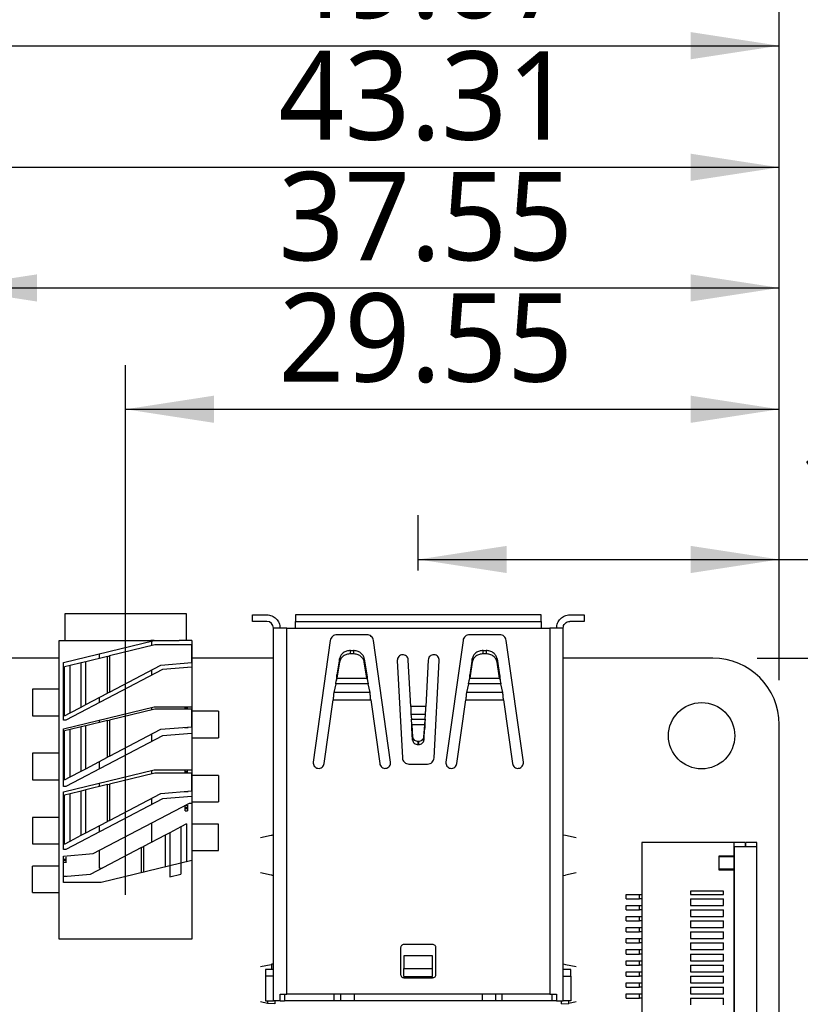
# Model space of a CAD drawing. Header units: millimetres. Extents: x 3 to 207, y 3 to 294.
# Tile 86 of 94: x 122 to 139, y 247 to 270. Entities that reach past the tile are written whole.
import ezdxf

# ---------------------------------------------------------------- set-up
doc = ezdxf.new("R2010")
doc.units = ezdxf.units.MM
doc.layers.add('几何体', color=7, linetype='Continuous')
doc.layers.add('尺寸', color=3, linetype='Continuous')
doc.styles.add('SLDTEXTSTYLE0', font='Microsoft YaHei.ttf')
doc.dimstyles.new('SLDDIMSTYLE1', dxfattribs={"dimtxt": 2, "dimasz": 3.5, "dimexe": 0, "dimexo": 0.0625, "dimgap": 0.5, "dimtad": 1, "dimlfac": 2, "dimrnd": 1e-09, "dimzin": 12, "dimdsep": 46, "dimtxsty": 'SLDTEXTSTYLE0', "dimsah": 1, "dimcen": 0.09, "dimadec": 0, "dimazin": 3, "dimtfac": 1, "dimtmove": 0, "dimatfit": 0, "dimfxl": 0, "dimfrac": 2, "dimtolj": 1, "dimtzin": 12, "dimarcsym": 0})
doc.dimstyles.new('SLDDIMSTYLE3', dxfattribs={"dimtxt": 2, "dimasz": 3.5, "dimexe": 0, "dimexo": 0.0625, "dimgap": 0.5, "dimtad": 1, "dimlfac": 2, "dimrnd": 1e-09, "dimzin": 12, "dimdsep": 46, "dimtxsty": 'SLDTEXTSTYLE0', "dimsah": 1, "dimcen": 0.09, "dimadec": 0, "dimazin": 3, "dimtfac": 1, "dimtofl": 0, "dimtmove": 0, "dimatfit": 3, "dimfxl": 0, "dimfrac": 2, "dimtolj": 1, "dimtzin": 12, "dimarcsym": 0})
doc.dimstyles.new('SLDDIMSTYLE4', dxfattribs={"dimtxt": 2, "dimasz": 3.5, "dimexe": 0, "dimexo": 0.0625, "dimgap": 0.5, "dimtad": 1, "dimlfac": 2, "dimrnd": 1e-09, "dimzin": 4, "dimdsep": 46, "dimtxsty": 'SLDTEXTSTYLE0', "dimsah": 1, "dimcen": 0.09, "dimadec": 0, "dimazin": 1, "dimtfac": 1, "dimtofl": 0, "dimtmove": 0, "dimatfit": 3, "dimfxl": 0, "dimfrac": 2, "dimtolj": 1, "dimtzin": 12, "dimarcsym": 0})

# ---------------------------------------------------------------- blocks, each defined once
blk = doc.blocks.new('_D_12')
at = {"layer": '尺寸', "transparency": 16777216}
for p, q in [((130.716, 257.229), (130.716, 258.481)), ((138.875, 254.748), (138.875, 258.481)), ((130.716, 257.481), (138.875, 257.481)), ((138.875, 257.481), (145.619, 257.481))]:
    blk.add_line(p, q, dxfattribs=at)
for points in [[(130.716, 257.481), (132.716, 257.173), (132.716, 257.788)], [(138.875, 257.481), (136.875, 257.788), (136.875, 257.173)]]:
    blk.add_solid(points, dxfattribs=at)
at = {"layer": '尺寸', "transparency": 16777216, "insert": (139.247, 260.105), "char_height": 2, "attachment_point": 1, "style": 'SLDTEXTSTYLE0'}
blk.add_mtext('16.32', dxfattribs=at)
blk = doc.blocks.new('_D_13')
at = {"layer": '尺寸', "transparency": 16777216}
for p, q in [((124.099, 249.898), (124.099, 261.877)), ((138.875, 254.748), (138.875, 261.877)), ((124.099, 260.877), (138.875, 260.877))]:
    blk.add_line(p, q, dxfattribs=at)
for points in [[(124.099, 260.877), (126.099, 260.57), (126.099, 261.185)], [(138.875, 260.877), (136.875, 261.185), (136.875, 260.57)]]:
    blk.add_solid(points, dxfattribs=at)
at = {"layer": '尺寸', "transparency": 16777216, "insert": (127.556, 263.501), "char_height": 2, "attachment_point": 1, "style": 'SLDTEXTSTYLE0'}
blk.add_mtext('29.55', dxfattribs=at)
blk = doc.blocks.new('_D_14')
at = {"layer": '尺寸', "transparency": 16777216}
for p, q in [((120.098, 255.448), (120.098, 264.621)), ((138.875, 254.748), (138.875, 264.621)), ((120.098, 263.621), (138.875, 263.621))]:
    blk.add_line(p, q, dxfattribs=at)
for points in [[(120.098, 263.621), (122.098, 263.313), (122.098, 263.928)], [(138.875, 263.621), (136.875, 263.928), (136.875, 263.313)]]:
    blk.add_solid(points, dxfattribs=at)
at = {"layer": '尺寸', "transparency": 16777216, "insert": (127.556, 266.245), "char_height": 2, "attachment_point": 1, "style": 'SLDTEXTSTYLE0'}
blk.add_mtext('37.55', dxfattribs=at)
blk = doc.blocks.new('_D_15')
at = {"layer": '尺寸', "transparency": 16777216}
for p, q in [((117.22, 255.448), (117.22, 267.348)), ((138.875, 254.748), (138.875, 267.348)), ((117.22, 266.348), (138.875, 266.348))]:
    blk.add_line(p, q, dxfattribs=at)
for points in [[(117.22, 266.348), (119.22, 266.04), (119.22, 266.656)], [(138.875, 266.348), (136.875, 266.656), (136.875, 266.04)]]:
    blk.add_solid(points, dxfattribs=at)
at = {"layer": '尺寸', "transparency": 16777216, "insert": (127.556, 268.972), "char_height": 2, "attachment_point": 1, "style": 'SLDTEXTSTYLE0'}
blk.add_mtext('43.31', dxfattribs=at)
blk = doc.blocks.new('_D_16')
at = {"layer": '尺寸', "transparency": 16777216}
for p, q in [((114.341, 255.448), (114.341, 270.098)), ((138.875, 254.748), (138.875, 270.098)), ((114.341, 269.098), (138.875, 269.098))]:
    blk.add_line(p, q, dxfattribs=at)
for points in [[(114.341, 269.098), (116.341, 268.791), (116.341, 269.406)], [(138.875, 269.098), (136.875, 269.406), (136.875, 268.791)]]:
    blk.add_solid(points, dxfattribs=at)
at = {"layer": '尺寸', "transparency": 16777216, "insert": (127.556, 271.722), "char_height": 2, "attachment_point": 1, "style": 'SLDTEXTSTYLE0'}
blk.add_mtext('49.07', dxfattribs=at)
blk = doc.blocks.new('_D_17')
at = {"layer": '尺寸', "transparency": 16777216}
for p, q in [((111.462, 255.448), (111.462, 273.348)), ((138.875, 254.748), (138.875, 273.348)), ((111.462, 272.348), (138.875, 272.348))]:
    blk.add_line(p, q, dxfattribs=at)
for points in [[(111.462, 272.348), (113.462, 272.04), (113.462, 272.656)], [(138.875, 272.348), (136.875, 272.656), (136.875, 272.04)]]:
    blk.add_solid(points, dxfattribs=at)
at = {"layer": '尺寸', "transparency": 16777216, "insert": (127.556, 274.972), "char_height": 2, "attachment_point": 1, "style": 'SLDTEXTSTYLE0'}
blk.add_mtext('54.83', dxfattribs=at)
blk = doc.blocks.new('_D_18')
at = {"layer": '尺寸', "transparency": 16777216}
for p, q in [((146.862, 255.248), (146.862, 259.094)), ((138.375, 255.248), (147.862, 255.248)), ((146.862, 246.234), (146.862, 255.248)), ((139.367, 246.234), (147.862, 246.234)), ((146.862, 246.234), (146.862, 242.387))]:
    blk.add_line(p, q, dxfattribs=at)
for points in [[(146.862, 255.248), (147.17, 257.248), (146.555, 257.248)], [(146.862, 246.234), (146.555, 244.234), (147.17, 244.234)]]:
    blk.add_solid(points, dxfattribs=at)
at = {"layer": '尺寸', "transparency": 16777216, "insert": (144.238, 247.405), "char_height": 2, "attachment_point": 1, "rotation": 90, "style": 'SLDTEXTSTYLE0'}
blk.add_mtext('18.03', dxfattribs=at)
blk = doc.blocks.new('_D_19')
at = {"layer": '尺寸', "transparency": 16777216}
for p, q in [((138.375, 255.248), (152.938, 255.248)), ((151.938, 235.248), (151.938, 255.248)), ((139.367, 235.248), (152.938, 235.248))]:
    blk.add_line(p, q, dxfattribs=at)
for points in [[(151.938, 255.248), (151.631, 253.248), (152.246, 253.248)], [(151.938, 235.248), (152.246, 237.248), (151.631, 237.248)]]:
    blk.add_solid(points, dxfattribs=at)
at = {"layer": '尺寸', "transparency": 16777216, "insert": (149.314, 247.405), "char_height": 2, "attachment_point": 1, "rotation": 90, "style": 'SLDTEXTSTYLE0'}
blk.add_mtext('40.00', dxfattribs=at)
blk = doc.blocks.new('_D_20')
at = {"layer": '尺寸', "transparency": 16777216}
for p, q in [((138.375, 255.248), (157.773, 255.248)), ((156.773, 224.263), (156.773, 255.248)), ((139.367, 224.263), (157.773, 224.263))]:
    blk.add_line(p, q, dxfattribs=at)
for points in [[(156.773, 255.248), (156.465, 253.248), (157.08, 253.248)], [(156.773, 224.263), (157.08, 226.263), (156.465, 226.263)]]:
    blk.add_solid(points, dxfattribs=at)
at = {"layer": '尺寸', "transparency": 16777216, "insert": (154.149, 247.405), "char_height": 2, "attachment_point": 1, "rotation": 90, "style": 'SLDTEXTSTYLE0'}
blk.add_mtext('61.97', dxfattribs=at)

msp = doc.modelspace()

# ---------------------------------------------------------------- linework, layer by layer
at = {"layer": '几何体'}
for p, q in [((122.7237, 256.248), (122.7237, 255.648)), ((125.4737, 256.248), (122.7237, 256.248)), ((125.4737, 255.648), (125.4737, 256.248)), ((126.9662, 256.0785), (126.9662, 256.2285)), ((126.9662, 256.2285), (127.2912, 256.2285)), ((127.2912, 256.0785), (126.9662, 256.0785)), ((127.9412, 256.2285), (127.9412, 256.0785)), ((133.4912, 256.2285), (127.9412, 256.2285)), ((127.9412, 256.0785), (133.4912, 256.0785)), ((133.4912, 256.0785), (133.4912, 256.2285)), ((134.1412, 256.2285), (134.4662, 256.2285)), ((134.4662, 256.0785), (134.1412, 256.0785)), ((134.4662, 256.2285), (134.4662, 256.0785)), ((127.4412, 247.4985), (127.4412, 255.9285)), ((127.7412, 255.9285), (127.4412, 255.9285)), ((127.7412, 247.6485), (127.7412, 255.9285)), ((127.7412, 255.9285), (127.9412, 255.9285)), ((127.9412, 255.9285), (133.4912, 255.9285)), ((133.4912, 255.9285), (133.6912, 255.9285)), ((133.6912, 255.9285), (133.6912, 247.6485)), ((133.9912, 247.4985), (133.9912, 255.9285)), ((122.5987, 248.898), (122.5987, 255.648)), ((122.5987, 255.648), (123.5259, 255.648)), ((122.6988, 255.1502), (124.7494, 255.648)), ((123.5259, 255.648), (124.6716, 255.648)), ((124.7494, 255.648), (124.6716, 255.648)), ((124.6845, 255.6322), (124.6845, 255.53)), ((124.7494, 255.648), (125.3104, 255.648)), ((125.5987, 255.648), (125.3104, 255.648)), ((125.5987, 255.648), (125.5987, 255.0476)), ((128.7277, 255.6494), (128.3412, 252.8996)), ((129.5562, 255.7785), (128.8762, 255.7785)), ((130.0912, 252.8996), (129.7048, 255.6494)), ((131.7277, 255.6494), (131.3412, 252.8996)), ((132.5562, 255.7785), (131.8762, 255.7785)), ((133.0912, 252.8996), (132.7048, 255.6494)), ((124.7585, 255.548), (123.7365, 255.2999)), ((125.5976, 255.548), (124.7585, 255.548)), ((125.5976, 255.148), (125.5976, 255.548)), ((129.1842, 255.3467), (129.1842, 255.4217)), ((129.1842, 255.4217), (129.2483, 255.4217)), ((129.2483, 255.4217), (129.2483, 255.3467)), ((132.1842, 255.3467), (132.1842, 255.4217)), ((132.1842, 255.4217), (132.2483, 255.4217)), ((132.2483, 255.4217), (132.2483, 255.3467)), ((122.5987, 255.248), (120.7232, 255.248)), ((123.2001, 255.1697), (123.0953, 255.1443)), ((123.6938, 255.2895), (123.2001, 255.1697)), ((123.2001, 254.1982), (123.2001, 255.1697)), ((123.513, 255.2456), (123.513, 255.3478)), ((123.6938, 255.2895), (123.7365, 255.2999)), ((123.6938, 254.4575), (123.6938, 255.2895)), ((123.7365, 255.2999), (123.7365, 254.4799)), ((127.4412, 255.248), (125.5987, 255.248)), ((128.9367, 255.2353), (128.8779, 254.8735)), ((128.9367, 255.1603), (128.8779, 254.7985)), ((128.9367, 255.1603), (128.9367, 255.2353)), ((129.2483, 255.3467), (129.1842, 255.3467)), ((129.4958, 255.1603), (129.4958, 255.2353)), ((129.4958, 255.2353), (129.5546, 254.8735)), ((129.5546, 254.7985), (129.4958, 255.1603)), ((130.2412, 255.1939), (130.3565, 252.9957)), ((130.546, 254.1548), (130.4909, 255.207)), ((130.9416, 255.207), (130.8864, 254.1548)), ((131.076, 252.9957), (131.1912, 255.1939)), ((131.9367, 255.2353), (131.8779, 254.8735)), ((131.9367, 255.1603), (131.8779, 254.7985)), ((131.9367, 255.1603), (131.9367, 255.2353)), ((132.2483, 255.3467), (132.1842, 255.3467)), ((132.4958, 255.1603), (132.4958, 255.2353)), ((132.4958, 255.2353), (132.5546, 254.8735)), ((132.5546, 254.7985), (132.4958, 255.1603)), ((137.3753, 255.248), (133.9912, 255.248)), ((122.6988, 253.848), (122.6988, 255.1502)), ((122.8453, 255.0836), (122.7203, 255.0532)), ((122.7203, 253.9462), (122.7203, 255.0532)), ((124.9322, 254.9928), (122.7515, 253.848)), ((123.0953, 255.1443), (122.8453, 255.0836)), ((122.8453, 254.0119), (122.8453, 255.0836)), ((123.0953, 254.1431), (123.0953, 255.1443)), ((123.7365, 254.4799), (124.8997, 255.0907)), ((124.6845, 254.9777), (124.6845, 254.8627)), ((124.8997, 255.0907), (125.595, 255.148)), ((125.5987, 255.0476), (124.9322, 254.9928)), ((125.595, 255.148), (125.5976, 255.148)), ((125.5987, 255.0476), (125.5987, 254.148)), ((128.8671, 254.7486), (128.8671, 254.7485)), ((128.8779, 254.7985), (128.8779, 254.8735)), ((128.8779, 254.7985), (129.5546, 254.7985)), ((129.5546, 254.7985), (129.5546, 254.8735)), ((129.5654, 254.7485), (129.5654, 254.7486)), ((131.8671, 254.7486), (131.8671, 254.7485)), ((131.8779, 254.7985), (131.8779, 254.8735)), ((131.8779, 254.7985), (132.5546, 254.7985)), ((132.5546, 254.7985), (132.5546, 254.8735)), ((132.5654, 254.7485), (132.5654, 254.7486)), ((121.9988, 254.548), (121.9988, 253.948)), ((122.5987, 254.548), (121.9988, 254.548)), ((128.8489, 254.6719), (128.806, 254.4756)), ((129.5835, 254.6719), (128.8489, 254.6719)), ((129.6265, 254.4756), (129.5835, 254.6719)), ((131.8489, 254.6719), (131.806, 254.4756)), ((132.5835, 254.6719), (131.8489, 254.6719)), ((132.6265, 254.4756), (132.5835, 254.6719)), ((123.2001, 254.1982), (123.6938, 254.4575)), ((123.513, 254.2477), (123.513, 254.3625)), ((123.7365, 254.4799), (123.6938, 254.4575)), ((128.5888, 252.8648), (128.791, 254.3033)), ((128.791, 254.3033), (129.6415, 254.3033)), ((129.6265, 254.4756), (128.806, 254.4756)), ((129.6415, 254.3033), (129.8437, 252.8648)), ((131.5888, 252.8648), (131.791, 254.3033)), ((131.791, 254.3033), (132.6415, 254.3033)), ((132.6265, 254.4756), (131.806, 254.4756)), ((132.6415, 254.3033), (132.8437, 252.8648)), ((122.6988, 253.6502), (124.7494, 254.148)), ((122.8453, 254.0119), (123.0953, 254.1431)), ((123.0953, 254.1431), (123.2001, 254.1982)), ((124.7585, 254.098), (123.7365, 253.8499)), ((124.6845, 254.1322), (124.6845, 254.08)), ((124.7494, 254.148), (125.5987, 254.148)), ((125.5976, 254.098), (124.7585, 254.098)), ((125.4487, 254.1336), (125.4487, 254.148)), ((125.4487, 254.1336), (125.4987, 254.1336)), ((125.4487, 254.1191), (125.4487, 254.1336)), ((125.4987, 254.1336), (125.4987, 254.148)), ((125.4987, 254.1191), (125.4987, 254.1336)), ((125.5976, 253.698), (125.5976, 254.098)), ((125.5987, 254.148), (125.5987, 253.5476)), ((126.1987, 254.048), (125.5987, 254.048)), ((126.1987, 254.048), (126.1987, 253.448)), ((130.8864, 254.1548), (130.546, 254.1548)), ((121.9988, 253.948), (122.5987, 253.948)), ((122.7515, 253.848), (122.6988, 253.848)), ((122.7203, 253.9462), (122.8453, 254.0119)), ((123.6938, 253.8395), (123.2001, 253.7197)), ((123.513, 253.7956), (123.513, 253.8478)), ((123.6938, 253.8395), (123.7365, 253.8499)), ((123.6938, 253.0075), (123.6938, 253.8395)), ((123.7365, 253.8499), (123.7365, 253.0299)), ((130.5517, 253.9825), (130.8808, 253.9825)), ((130.5517, 253.9825), (130.5608, 253.8701)), ((130.5608, 253.8701), (130.8717, 253.8701)), ((130.8717, 253.8701), (130.8808, 253.9825)), ((122.6988, 252.348), (122.6988, 253.6502)), ((122.8453, 253.6336), (122.7203, 253.6032)), ((122.7203, 252.4962), (122.7203, 253.6032)), ((123.0953, 253.6943), (122.8453, 253.6336)), ((122.8453, 252.5619), (122.8453, 253.6336)), ((123.2001, 253.7197), (123.0953, 253.6943)), ((123.0953, 252.6931), (123.0953, 253.6943)), ((123.2001, 252.7482), (123.2001, 253.7197)), ((123.7365, 253.0299), (124.8997, 253.6407)), ((124.8997, 253.6407), (125.595, 253.698)), ((125.4487, 253.6836), (125.4487, 253.686)), ((125.4487, 253.6836), (125.4987, 253.6836)), ((125.4487, 253.6691), (125.4487, 253.6836)), ((125.4987, 253.6901), (125.4987, 253.6836)), ((125.4987, 253.6836), (125.4987, 253.6691)), ((125.595, 253.698), (125.5976, 253.698)), ((130.5676, 253.7935), (130.5676, 253.7934)), ((130.5716, 253.7435), (130.5881, 253.4711)), ((130.8609, 253.7435), (130.5716, 253.7435)), ((130.5716, 253.7435), (130.5716, 253.6685)), ((130.5881, 253.3961), (130.5716, 253.6685)), ((130.8444, 253.4711), (130.8609, 253.7435)), ((130.8444, 253.3961), (130.8609, 253.6685)), ((130.8609, 253.7435), (130.8609, 253.6685)), ((130.8649, 253.7934), (130.8649, 253.7935)), ((138.8753, 216.7479), (138.8753, 253.748)), ((124.9322, 253.4928), (122.7515, 252.348)), ((124.6845, 253.5277), (124.6845, 253.3627)), ((125.5987, 253.5476), (124.9322, 253.4928)), ((125.5987, 253.5476), (125.5987, 252.723)), ((125.5987, 253.448), (126.1987, 253.448)), ((130.5881, 253.4711), (130.5881, 253.3961)), ((130.8444, 253.4711), (130.8444, 253.3961)), ((130.7129, 253.3685), (130.7195, 253.3685)), ((130.7129, 253.2935), (130.7129, 253.3685)), ((130.7195, 253.2935), (130.7129, 253.2935)), ((130.7195, 253.3685), (130.7195, 253.2935)), ((121.9988, 253.098), (121.9988, 252.498)), ((122.5987, 253.098), (121.9988, 253.098)), ((123.2001, 252.7482), (123.6938, 253.0075)), ((123.7365, 253.0299), (123.6938, 253.0075)), ((122.6988, 252.2252), (124.7494, 252.723)), ((123.0953, 252.6931), (123.2001, 252.7482)), ((123.513, 252.7477), (123.513, 252.9125)), ((124.6845, 252.7072), (124.6845, 252.63)), ((124.7494, 252.723), (125.5987, 252.723)), ((125.4487, 252.684), (125.4487, 252.723)), ((125.4987, 252.684), (125.4987, 252.723)), ((125.5987, 252.723), (125.5987, 252.1226)), ((130.5062, 252.8535), (130.9262, 252.8535)), ((121.9988, 252.498), (122.5987, 252.498)), ((122.7203, 252.4962), (122.8453, 252.5619)), ((122.8453, 252.5619), (123.0953, 252.6931)), ((124.7585, 252.648), (123.7365, 252.3999)), ((125.5976, 252.648), (124.7585, 252.648)), ((125.4487, 252.684), (125.4987, 252.684)), ((125.4487, 252.6689), (125.4487, 252.684)), ((125.4987, 252.6689), (125.4987, 252.684)), ((125.5976, 252.248), (125.5976, 252.648)), ((126.1987, 252.5984), (125.5987, 252.5984)), ((126.1987, 252.5984), (126.1987, 251.9984)), ((122.7515, 252.348), (122.6988, 252.348)), ((123.2001, 252.2697), (123.0953, 252.2443)), ((123.6938, 252.3895), (123.2001, 252.2697)), ((123.2001, 251.2982), (123.2001, 252.2697)), ((123.513, 252.3456), (123.513, 252.4228)), ((123.6938, 252.3895), (123.7365, 252.3999)), ((123.6938, 251.5575), (123.6938, 252.3895)), ((123.7365, 252.3999), (123.7365, 251.5799)), ((122.6988, 250.923), (122.6988, 252.2252)), ((122.8453, 252.1836), (122.7203, 252.1532)), ((122.7203, 251.0462), (122.7203, 252.1532)), ((124.9322, 252.0678), (122.7515, 250.923)), ((123.0953, 252.2443), (122.8453, 252.1836)), ((122.8453, 251.1119), (122.8453, 252.1836)), ((123.0953, 251.2431), (123.0953, 252.2443)), ((123.7365, 251.5799), (124.8997, 252.1907)), ((124.6845, 252.0777), (124.6845, 251.9377)), ((124.8997, 252.1907), (125.595, 252.248)), ((125.5987, 252.1226), (124.9322, 252.0678)), ((125.4487, 252.234), (125.4487, 252.236)), ((125.4487, 252.234), (125.4987, 252.234)), ((125.4487, 252.2189), (125.4487, 252.234)), ((125.4987, 252.2401), (125.4987, 252.234)), ((125.4987, 252.234), (125.4987, 252.2189)), ((125.595, 252.248), (125.5976, 252.248)), ((125.5987, 252.1226), (125.5987, 251.973)), ((123.3653, 250.8282), (125.546, 251.973)), ((125.4487, 251.9128), (125.4487, 251.9219)), ((125.4487, 251.8695), (125.4487, 251.9128)), ((125.4987, 251.9128), (125.4487, 251.9128)), ((125.4487, 251.8484), (125.4487, 251.8695)), ((125.4487, 251.8695), (125.4987, 251.8695)), ((125.4487, 251.8484), (125.4987, 251.8484)), ((125.4487, 251.7984), (125.4487, 251.8484)), ((125.4987, 251.9279), (125.4987, 251.9128)), ((125.4987, 251.9128), (125.4987, 251.8695)), ((125.4987, 251.8695), (125.4987, 251.8484)), ((125.4987, 251.8484), (125.4987, 251.7984)), ((125.546, 251.973), (125.5987, 251.973)), ((125.5987, 251.9984), (126.1987, 251.9984)), ((125.5987, 251.973), (125.5987, 250.6708)), ((121.9988, 251.648), (121.9988, 251.048)), ((122.5987, 251.648), (121.9988, 251.648)), ((125.4487, 251.7984), (125.4987, 251.7984)), ((123.2001, 251.2982), (123.6938, 251.5575)), ((123.513, 251.3227), (123.513, 251.4625)), ((123.7365, 251.5799), (123.6938, 251.5575)), ((124.6845, 251.5207), (124.6845, 251.0835)), ((125.3522, 251.4341), (125.1022, 251.3029)), ((125.4772, 251.4998), (125.3522, 251.4341)), ((125.3522, 251.4341), (125.3522, 250.3624)), ((125.4772, 251.4998), (125.4772, 250.6413)), ((126.1987, 251.498), (125.5987, 251.498)), ((126.1987, 250.898), (126.1987, 251.498)), ((122.8453, 251.1119), (123.0953, 251.2431)), ((123.0953, 251.2431), (123.2001, 251.2982)), ((124.9974, 251.2478), (124.5037, 250.9885)), ((125.1022, 251.3029), (124.9974, 251.2478)), ((124.9974, 251.2478), (124.9974, 250.5248)), ((125.1022, 251.3029), (125.1022, 250.3017)), ((127.1461, 251.1943), (127.3917, 251.2433)), ((133.9912, 251.2547), (134.0408, 251.2433)), ((134.0408, 251.2433), (134.2864, 251.1943)), ((121.9988, 251.048), (122.5987, 251.048)), ((122.7515, 250.923), (122.6988, 250.923)), ((122.7203, 251.0462), (122.8453, 251.1119)), ((124.461, 250.9661), (123.2978, 250.3553)), ((124.461, 250.9661), (124.5037, 250.9885)), ((124.461, 250.3946), (124.461, 250.9661)), ((124.5037, 250.9885), (124.5037, 250.405)), ((135.7673, 251.0835), (135.7673, 241.3835)), ((137.856, 251.0835), (135.7673, 251.0835)), ((137.856, 250.7735), (137.856, 251.0835)), ((138.1073, 251.0835), (137.856, 251.0835)), ((138.3673, 250.9835), (137.866, 250.9835)), ((137.866, 241.4835), (137.866, 250.9835)), ((138.1073, 251.0835), (138.1073, 250.9835)), ((138.3673, 251.0835), (138.1173, 251.0835)), ((138.1173, 250.9835), (138.1173, 251.0835)), ((138.3673, 250.9835), (138.3673, 251.0835)), ((138.3673, 241.4835), (138.3673, 250.9835)), ((122.6988, 250.7734), (123.3653, 250.8282)), ((122.6988, 250.173), (122.6988, 250.7734)), ((122.7488, 250.7482), (122.7488, 250.6982)), ((123.513, 250.498), (123.513, 250.9057)), ((125.5987, 250.898), (126.1987, 250.898)), ((137.5091, 250.7735), (137.5091, 250.4641)), ((137.856, 250.7735), (137.5091, 250.7735)), ((137.5191, 250.7635), (137.856, 250.7635)), ((137.5191, 250.4741), (137.5191, 250.7635)), ((137.856, 250.7735), (137.856, 250.7635)), ((137.856, 250.4741), (137.856, 250.7635)), ((121.9988, 249.9482), (121.9988, 250.5482)), ((122.5987, 250.5482), (121.9988, 250.5482)), ((122.7488, 250.6982), (122.6988, 250.6982)), ((122.7488, 250.6771), (122.6988, 250.6771)), ((122.6988, 250.6338), (122.7488, 250.6338)), ((122.7488, 250.6982), (122.7488, 250.6771)), ((122.7488, 250.6771), (122.7488, 250.6338)), ((122.7488, 250.6338), (122.7488, 250.6196)), ((123.513, 250.498), (123.5696, 250.498)), ((125.5987, 250.6708), (123.5481, 250.173)), ((125.5987, 250.6708), (125.5987, 248.898)), ((123.2978, 250.3553), (122.6988, 250.3059)), ((122.7488, 250.3127), (122.6988, 250.3127)), ((122.7488, 250.3268), (122.7488, 250.3127)), ((122.7488, 250.3127), (122.7488, 250.31)), ((125.1022, 250.3017), (125.3522, 250.3624)), ((127.3917, 250.3431), (127.1461, 250.3922)), ((133.9912, 250.3318), (134.0408, 250.3431)), ((134.2864, 250.3922), (134.0408, 250.3431)), ((137.5091, 250.4641), (137.856, 250.4641)), ((137.856, 250.4741), (137.5191, 250.4741)), ((137.856, 250.4741), (137.856, 250.4641)), ((137.856, 242.003), (137.856, 250.4641)), ((123.5481, 250.173), (122.6988, 250.173)), ((121.9988, 249.9482), (122.5987, 249.9482)), ((135.4173, 249.8085), (135.4173, 249.9085)), ((135.4173, 249.9085), (135.7173, 249.9085)), ((135.7173, 249.8085), (135.7173, 249.9085)), ((135.7173, 249.9085), (135.7673, 249.9085)), ((136.8673, 249.9835), (136.8673, 249.9085)), ((137.6173, 249.9835), (136.8673, 249.9835)), ((136.8673, 249.9085), (137.6173, 249.9085)), ((137.6173, 249.9085), (137.6173, 249.9835)), ((135.4173, 249.8085), (135.7173, 249.8085)), ((135.4173, 249.5585), (135.4173, 249.6585)), ((135.4173, 249.6585), (135.7173, 249.6585)), ((135.7673, 249.8085), (135.7173, 249.8085)), ((135.7173, 249.5585), (135.7173, 249.6585)), ((135.7173, 249.6585), (135.7673, 249.6585)), ((136.8673, 249.8085), (136.8673, 249.6585)), ((136.8673, 249.8085), (137.6173, 249.8085)), ((136.8673, 249.6585), (137.6173, 249.6585)), ((137.6173, 249.6585), (137.6173, 249.8085)), ((135.4173, 249.5585), (135.7173, 249.5585)), ((135.4173, 249.3085), (135.4173, 249.4085)), ((135.4173, 249.4085), (135.7173, 249.4085)), ((135.7673, 249.5585), (135.7173, 249.5585)), ((135.7173, 249.3085), (135.7173, 249.4085)), ((135.7173, 249.4085), (135.7673, 249.4085)), ((136.8673, 249.5585), (136.8673, 249.4085)), ((136.8673, 249.5585), (137.6173, 249.5585)), ((136.8673, 249.4085), (137.6173, 249.4085)), ((137.6173, 249.4085), (137.6173, 249.5585)), ((135.4173, 249.3085), (135.7173, 249.3085)), ((135.4173, 249.0585), (135.4173, 249.1585)), ((135.4173, 249.1585), (135.7173, 249.1585)), ((135.7673, 249.3085), (135.7173, 249.3085)), ((135.7173, 249.0585), (135.7173, 249.1585)), ((135.7173, 249.1585), (135.7673, 249.1585)), ((136.8673, 249.3085), (136.8673, 249.1585)), ((136.8673, 249.3085), (137.6173, 249.3085)), ((136.8673, 249.1585), (137.6173, 249.1585)), ((137.6173, 249.1585), (137.6173, 249.3085)), ((135.4173, 249.0585), (135.7173, 249.0585)), ((135.7673, 249.0585), (135.7173, 249.0585)), ((136.8673, 249.0585), (136.8673, 248.9085)), ((136.8673, 249.0585), (137.6173, 249.0585)), ((137.6173, 248.9085), (137.6173, 249.0585)), ((125.5987, 248.898), (122.5987, 248.898)), ((130.3162, 248.6985), (130.3162, 248.0985)), ((131.0412, 248.7735), (130.3912, 248.7735)), ((131.1162, 248.0985), (131.1162, 248.6985)), ((135.4173, 248.8085), (135.4173, 248.9085)), ((135.4173, 248.9085), (135.7173, 248.9085)), ((135.4173, 248.8085), (135.7173, 248.8085)), ((135.7173, 248.8085), (135.7173, 248.9085)), ((135.7173, 248.9085), (135.7673, 248.9085)), ((135.7673, 248.8085), (135.7173, 248.8085)), ((136.8673, 248.9085), (137.6173, 248.9085)), ((136.8673, 248.8085), (136.8673, 248.6585)), ((136.8673, 248.8085), (137.6173, 248.8085)), ((137.6173, 248.6585), (137.6173, 248.8085)), ((131.0412, 248.521), (130.3912, 248.521)), ((130.3912, 248.521), (130.3912, 248.2293)), ((131.0412, 248.2293), (131.0412, 248.521)), ((135.4173, 248.5585), (135.4173, 248.6585)), ((135.4173, 248.6585), (135.7173, 248.6585)), ((135.4173, 248.5585), (135.7173, 248.5585)), ((135.7173, 248.5585), (135.7173, 248.6585)), ((135.7173, 248.6585), (135.7673, 248.6585)), ((135.7673, 248.5585), (135.7173, 248.5585)), ((136.8673, 248.6585), (137.6173, 248.6585)), ((136.8673, 248.5585), (137.6173, 248.5585)), ((136.8673, 248.5585), (136.8673, 248.4085)), ((137.6173, 248.4085), (137.6173, 248.5585)), ((127.1461, 248.2763), (127.3917, 248.3253)), ((127.4058, 248.3286), (127.3917, 248.3253)), ((127.4058, 248.2052), (127.4058, 248.3286)), ((133.9912, 248.3366), (134.0408, 248.3253)), ((134.0408, 248.3253), (134.2864, 248.2763)), ((135.4173, 248.3085), (135.4173, 248.4085)), ((135.4173, 248.4085), (135.7173, 248.4085)), ((135.4173, 248.3085), (135.7173, 248.3085)), ((135.7173, 248.3085), (135.7173, 248.4085)), ((135.7173, 248.4085), (135.7673, 248.4085)), ((135.7673, 248.3085), (135.7173, 248.3085)), ((136.8673, 248.4085), (137.6173, 248.4085)), ((136.8673, 248.3085), (136.8673, 248.1585)), ((136.8673, 248.3085), (137.6173, 248.3085)), ((137.6173, 248.1585), (137.6173, 248.3085)), ((127.2662, 248.2052), (127.2662, 248.0552)), ((127.4412, 248.2052), (127.2662, 248.2052)), ((127.4412, 248.0552), (127.2662, 248.0552)), ((127.2662, 248.0552), (127.2662, 247.4985)), ((130.3912, 248.2293), (131.0412, 248.2293)), ((130.3912, 248.0485), (130.3912, 248.2293)), ((130.3912, 248.0485), (131.0412, 248.0485)), ((131.0412, 248.0485), (131.0412, 248.2293)), ((134.1662, 248.2052), (133.9912, 248.2052)), ((133.9912, 248.0552), (134.1662, 248.0552)), ((134.1662, 248.0552), (134.1662, 247.4985)), ((135.4173, 248.0585), (135.4173, 248.1585)), ((135.4173, 248.1585), (135.7173, 248.1585)), ((135.4173, 248.0585), (135.7173, 248.0585)), ((135.7173, 248.0585), (135.7173, 248.1585)), ((135.7173, 248.1585), (135.7673, 248.1585)), ((135.7673, 248.0585), (135.7173, 248.0585)), ((136.8673, 248.1585), (137.6173, 248.1585)), ((136.8673, 248.0585), (136.8673, 247.9085)), ((136.8673, 248.0585), (137.6173, 248.0585)), ((137.6173, 247.9085), (137.6173, 248.0585)), ((130.3912, 248.0235), (131.0412, 248.0235)), ((135.4173, 247.8085), (135.4173, 247.9085)), ((135.4173, 247.9085), (135.7173, 247.9085)), ((135.4173, 247.8085), (135.7173, 247.8085)), ((135.7173, 247.8085), (135.7173, 247.9085)), ((135.7173, 247.9085), (135.7673, 247.9085)), ((135.7673, 247.8085), (135.7173, 247.8085)), ((136.8673, 247.9085), (137.6173, 247.9085)), ((136.8673, 247.8085), (136.8673, 247.6585)), ((136.8673, 247.8085), (137.6173, 247.8085)), ((137.6173, 247.6585), (137.6173, 247.8085)), ((127.5912, 247.4985), (127.5912, 247.6485)), ((127.6912, 247.6485), (127.6912, 247.4985)), ((133.6912, 247.6485), (127.7412, 247.6485)), ((128.8138, 247.4985), (128.8138, 247.6485)), ((128.9662, 247.4985), (128.9662, 247.6485)), ((132.4662, 247.4985), (132.4662, 247.6485)), ((132.6162, 247.4985), (132.6162, 247.6485)), ((133.7412, 247.4985), (133.7412, 247.6485)), ((133.8412, 247.6485), (133.8412, 247.4985)), ((135.4173, 247.5585), (135.4173, 247.6585)), ((135.4173, 247.6585), (135.7173, 247.6585)), ((135.7173, 247.5585), (135.7173, 247.6585)), ((135.7173, 247.6585), (135.7673, 247.6585)), ((136.8673, 247.6585), (137.6173, 247.6585)), ((127.3101, 247.4414), (127.1461, 247.4741)), ((127.2662, 247.4985), (127.4412, 247.4985)), ((127.3101, 247.4985), (127.3101, 247.4413)), ((127.477, 247.435), (127.3101, 247.4414)), ((127.5912, 247.4985), (127.4412, 247.4985)), ((127.477, 247.4985), (127.477, 247.435)), ((127.5912, 247.4985), (127.6912, 247.4985)), ((128.8138, 247.4985), (127.6912, 247.4985)), ((128.9662, 247.4985), (128.8138, 247.4985)), ((129.2662, 247.4985), (128.9662, 247.4985)), ((132.1662, 247.4985), (129.2662, 247.4985)), ((132.4662, 247.4985), (132.1662, 247.4985)), ((132.6162, 247.4985), (132.4662, 247.4985)), ((133.7412, 247.4985), (132.6162, 247.4985)), ((133.8412, 247.4985), (133.7412, 247.4985)), ((133.8412, 247.4985), (133.9912, 247.4985)), ((133.9555, 247.435), (133.9555, 247.4985)), ((133.9555, 247.435), (134.1224, 247.4414)), ((134.1662, 247.4985), (133.9912, 247.4985)), ((134.1224, 247.4414), (134.1224, 247.4985)), ((134.2864, 247.4741), (134.1224, 247.4414)), ((135.4173, 247.5585), (135.7173, 247.5585)), ((135.7673, 247.5585), (135.7173, 247.5585)), ((136.8673, 247.5585), (136.8673, 247.4085)), ((136.8673, 247.5585), (137.6173, 247.5585)), ((137.6173, 247.4085), (137.6173, 247.5585))]:
    msp.add_line(p, q, dxfattribs=at)
msp.add_circle((137.1213, 253.494), 0.75, dxfattribs=at)
for centre, radius in [((127.2912, 255.9285), 0.15), ((137.3753, 253.748), 1.5)]:
    msp.add_arc(centre, radius, 0, 90, dxfattribs=at)
msp.add_ellipse((127.0912, 248.3442), major_axis=(0.35, 0), ratio=0.0874887, start_param=6.1804897, end_param=6.2831853, dxfattribs=at)
for points in [[(127.2912, 256.2285), (127.3306, 256.224), (127.4092, 256.215), (127.5083, 256.1456), (127.5777, 256.0464), (127.5867, 255.9678), (127.5912, 255.9285)], [(127.9412, 255.9285), (127.9412, 255.9482), (127.9412, 255.9875), (127.9412, 256.0371), (127.9412, 256.0717), (127.9412, 256.0763), (127.9412, 256.0785)], [(133.4912, 256.0785), (133.4912, 256.0763), (133.4912, 256.0717), (133.4912, 256.0371), (133.4912, 255.9875), (133.4912, 255.9482), (133.4912, 255.9285)], [(133.8412, 255.9285), (133.8458, 255.9678), (133.8548, 256.0464), (133.9241, 256.1456), (134.0233, 256.215), (134.1019, 256.224), (134.1412, 256.2285)], [(133.9912, 255.9285), (133.9935, 255.9482), (133.998, 255.9875), (134.0327, 256.0371), (134.0823, 256.0717), (134.1216, 256.0763), (134.1412, 256.0785)], [(133.9912, 255.9285), (133.9867, 255.9285), (133.9777, 255.9285), (133.9083, 255.9285), (133.8092, 255.9285), (133.7306, 255.9285), (133.6912, 255.9285)], [(128.8762, 255.7785), (128.8583, 255.7766), (128.8225, 255.7729), (128.7759, 255.7439), (128.7407, 255.7018), (128.732, 255.6669), (128.7277, 255.6494)], [(129.7048, 255.6494), (129.7004, 255.6669), (129.6918, 255.7018), (129.6565, 255.7439), (129.61, 255.7729), (129.5742, 255.7766), (129.5562, 255.7785)], [(131.8762, 255.7785), (131.8583, 255.7766), (131.8225, 255.7729), (131.7759, 255.7439), (131.7407, 255.7018), (131.732, 255.6669), (131.7277, 255.6494)], [(132.7048, 255.6494), (132.7004, 255.6669), (132.6918, 255.7018), (132.6565, 255.7439), (132.61, 255.7729), (132.5742, 255.7766), (132.5562, 255.7785)], [(129.1842, 255.4217), (129.1544, 255.419), (129.0947, 255.4136), (129.0171, 255.3718), (128.9584, 255.311), (128.9439, 255.2606), (128.9367, 255.2353)], [(129.4958, 255.2353), (129.4886, 255.2606), (129.4741, 255.311), (129.4154, 255.3718), (129.3378, 255.4136), (129.2781, 255.419), (129.2483, 255.4217)], [(132.1842, 255.4217), (132.1544, 255.419), (132.0947, 255.4136), (132.0171, 255.3718), (131.9584, 255.311), (131.9439, 255.2606), (131.9367, 255.2353)], [(132.4958, 255.2353), (132.4886, 255.2606), (132.4741, 255.311), (132.4154, 255.3718), (132.3378, 255.4136), (132.2781, 255.419), (132.2483, 255.4217)], [(129.1842, 255.3467), (129.1544, 255.344), (129.0947, 255.3386), (129.0171, 255.2968), (128.9584, 255.236), (128.9439, 255.1856), (128.9367, 255.1603)], [(129.4958, 255.1603), (129.4886, 255.1856), (129.4741, 255.236), (129.4154, 255.2968), (129.3378, 255.3386), (129.2781, 255.344), (129.2483, 255.3467)], [(130.4909, 255.207), (130.4882, 255.2232), (130.4827, 255.2557), (130.4517, 255.2958), (130.4089, 255.3214), (130.3594, 255.3285), (130.3108, 255.3162), (130.271, 255.2863), (130.2443, 255.2432), (130.2423, 255.2103), (130.2412, 255.1939)], [(131.1912, 255.1939), (131.1902, 255.2103), (131.1882, 255.2432), (131.1615, 255.2863), (131.1217, 255.3162), (131.0731, 255.3285), (131.0235, 255.3214), (130.9808, 255.2958), (130.9498, 255.2557), (130.9443, 255.2232), (130.9416, 255.207)], [(132.1842, 255.3467), (132.1544, 255.344), (132.0947, 255.3386), (132.0171, 255.2968), (131.9584, 255.236), (131.9439, 255.1856), (131.9367, 255.1603)], [(132.4958, 255.1603), (132.4886, 255.1856), (132.4741, 255.236), (132.4154, 255.2968), (132.3378, 255.3386), (132.2781, 255.344), (132.2483, 255.3467)], [(128.8489, 254.6719), (128.8514, 254.6803), (128.8562, 254.6971), (128.8634, 254.7308), (128.8707, 254.7665), (128.8755, 254.7878), (128.8779, 254.7985)], [(129.5546, 254.7985), (129.557, 254.7878), (129.5618, 254.7665), (129.569, 254.7308), (129.5763, 254.6971), (129.5811, 254.6803), (129.5835, 254.6719)], [(131.8489, 254.6719), (131.8514, 254.6803), (131.8562, 254.6971), (131.8634, 254.7308), (131.8707, 254.7665), (131.8755, 254.7878), (131.8779, 254.7985)], [(132.5546, 254.7985), (132.557, 254.7878), (132.5618, 254.7665), (132.569, 254.7308), (132.5763, 254.6971), (132.5811, 254.6803), (132.5835, 254.6719)], [(128.806, 254.4756), (128.8048, 254.4643), (128.8023, 254.4417), (128.7985, 254.399), (128.7947, 254.3524), (128.7922, 254.3196), (128.791, 254.3033)], [(129.6415, 254.3033), (129.6403, 254.3196), (129.6378, 254.3524), (129.634, 254.399), (129.6302, 254.4417), (129.6277, 254.4643), (129.6265, 254.4756)], [(131.806, 254.4756), (131.8048, 254.4643), (131.8023, 254.4417), (131.7985, 254.399), (131.7947, 254.3524), (131.7922, 254.3196), (131.791, 254.3033)], [(132.6415, 254.3033), (132.6403, 254.3196), (132.6378, 254.3524), (132.634, 254.399), (132.6302, 254.4417), (132.6277, 254.4643), (132.6265, 254.4756)], [(130.546, 254.1548), (130.5465, 254.1385), (130.5474, 254.1057), (130.5489, 254.0591), (130.5503, 254.0164), (130.5512, 253.9938), (130.5517, 253.9825)], [(130.8808, 253.9825), (130.8813, 253.9938), (130.8822, 254.0164), (130.8836, 254.0591), (130.885, 254.1057), (130.886, 254.1385), (130.8864, 254.1548)], [(130.5716, 253.7435), (130.5707, 253.7542), (130.5689, 253.7755), (130.5662, 253.8112), (130.5635, 253.8449), (130.5617, 253.8617), (130.5608, 253.8701)], [(130.8717, 253.8701), (130.8708, 253.8617), (130.869, 253.8449), (130.8663, 253.8112), (130.8636, 253.7755), (130.8618, 253.7542), (130.8609, 253.7435)], [(130.5881, 253.4711), (130.5907, 253.4575), (130.5959, 253.4303), (130.625, 253.3965), (130.6654, 253.3731), (130.6971, 253.37), (130.7129, 253.3685)], [(130.5881, 253.3961), (130.5907, 253.3825), (130.5959, 253.3553), (130.625, 253.3215), (130.6654, 253.2981), (130.6971, 253.295), (130.7129, 253.2935)], [(130.7195, 253.3685), (130.7354, 253.37), (130.767, 253.3731), (130.8075, 253.3965), (130.8366, 253.4303), (130.8418, 253.4575), (130.8444, 253.4711)], [(130.7195, 253.2935), (130.7354, 253.295), (130.767, 253.2981), (130.8075, 253.3215), (130.8366, 253.3553), (130.8418, 253.3825), (130.8444, 253.3961)], [(130.3565, 252.9957), (130.3595, 252.9768), (130.3657, 252.9391), (130.4007, 252.8923), (130.4492, 252.8598), (130.4872, 252.8556), (130.5062, 252.8535)], [(130.9262, 252.8535), (130.9452, 252.8556), (130.9832, 252.8598), (131.0317, 252.8923), (131.0668, 252.9391), (131.0729, 252.9768), (131.076, 252.9957)], [(128.3412, 252.8996), (128.3408, 252.8831), (128.34, 252.8502), (128.3628, 252.805), (128.3999, 252.7717), (128.4472, 252.7552), (128.4972, 252.758), (128.542, 252.7798), (128.5764, 252.817), (128.5847, 252.8488), (128.5888, 252.8648)], [(129.8437, 252.8648), (129.8478, 252.8488), (129.8561, 252.817), (129.8905, 252.7798), (129.9353, 252.758), (129.9853, 252.7552), (130.0326, 252.7717), (130.0697, 252.805), (130.0925, 252.8502), (130.0917, 252.8831), (130.0912, 252.8996)], [(131.3412, 252.8996), (131.3408, 252.8831), (131.34, 252.8502), (131.3628, 252.805), (131.3999, 252.7717), (131.4472, 252.7552), (131.4972, 252.758), (131.542, 252.7798), (131.5764, 252.817), (131.5847, 252.8488), (131.5888, 252.8648)], [(132.8437, 252.8648), (132.8478, 252.8488), (132.8561, 252.817), (132.8905, 252.7798), (132.9353, 252.758), (132.9853, 252.7552), (133.0326, 252.7717), (133.0697, 252.805), (133.0925, 252.8502), (133.0917, 252.8831), (133.0912, 252.8996)], [(130.3912, 248.7735), (130.3814, 248.7724), (130.3618, 248.7701), (130.337, 248.7528), (130.3196, 248.728), (130.3174, 248.7083), (130.3162, 248.6985)], [(131.1162, 248.6985), (131.1151, 248.7083), (131.1129, 248.728), (131.0955, 248.7528), (131.0707, 248.7701), (131.0511, 248.7724), (131.0412, 248.7735)], [(130.3162, 248.0985), (130.3174, 248.0887), (130.3196, 248.069), (130.337, 248.0442), (130.3618, 248.0269), (130.3814, 248.0246), (130.3912, 248.0235)], [(131.0412, 248.0235), (131.0511, 248.0246), (131.0707, 248.0269), (131.0955, 248.0442), (131.1129, 248.069), (131.1151, 248.0887), (131.1162, 248.0985)], [(134.1662, 248.0552), (134.1662, 248.0748), (134.1662, 248.1141), (134.1662, 248.1637), (134.1662, 248.1984), (134.1662, 248.2029), (134.1662, 248.2052)], [(129.2662, 247.6485), (129.2662, 247.6274), (129.2662, 247.5852), (129.2662, 247.5372), (129.2662, 247.5047), (129.2662, 247.5006), (129.2662, 247.4985)], [(132.1662, 247.4985), (132.1662, 247.5006), (132.1662, 247.5047), (132.1662, 247.5372), (132.1662, 247.5852), (132.1662, 247.6274), (132.1662, 247.6485)]]:
    msp.add_open_spline(points, degree=3, dxfattribs=at)
for points, knots in [([(128.8779, 254.8735), (128.8755, 254.8469), (128.8719, 254.807), (128.8683, 254.7632), (128.8671, 254.7486)], [0, 0, 0, 0, 0.66699, 1, 1, 1, 1]), ([(129.5546, 254.8735), (129.557, 254.8469), (129.5606, 254.807), (129.5642, 254.7632), (129.5654, 254.7486)], [0, 0, 0, 0, 0.66699, 1, 1, 1, 1]), ([(131.8779, 254.8735), (131.8755, 254.8469), (131.8719, 254.807), (131.8683, 254.7632), (131.8671, 254.7486)], [0, 0, 0, 0, 0.66699, 1, 1, 1, 1]), ([(132.5546, 254.8735), (132.557, 254.8469), (132.5606, 254.807), (132.5642, 254.7632), (132.5654, 254.7486)], [0, 0, 0, 0, 0.66699, 1, 1, 1, 1]), ([(130.5716, 253.6685), (130.5707, 253.6951), (130.5694, 253.735), (130.568, 253.7789), (130.5676, 253.7934)], [0, 0, 0, 0, 0.6669909, 1, 1, 1, 1]), ([(130.8609, 253.6685), (130.8618, 253.6951), (130.8631, 253.735), (130.8645, 253.7789), (130.8649, 253.7934)], [0, 0, 0, 0, 0.6669909, 1, 1, 1, 1]), ([(127.3917, 251.2433), (127.3991, 251.2451), (127.4156, 251.249), (127.4321, 251.2527), (127.4413, 251.2547)], [0, 0, 0, 0, 0.44680239, 1, 1, 1, 1]), ([(127.4412, 250.3318), (127.4339, 250.3334), (127.4173, 250.337), (127.4008, 250.341), (127.3917, 250.3431)], [0, 0, 0, 0, 0.4468709, 1, 1, 1, 1]), ([(127.4058, 248.3286), (127.4127, 248.3303), (127.4293, 248.3345), (127.4357, 248.3386), (127.4394, 248.3411)], [0, 0, 0, 0, 0.4127322, 1, 1, 1, 1]), ([(127.5912, 247.6485), (127.6028, 247.6485), (127.649, 247.6485), (127.7018, 247.6485), (127.7412, 247.6485)], [0, 0, 0, 0, 0.2510915, 1, 1, 1, 1]), ([(133.6912, 247.6485), (133.7307, 247.6485), (133.7835, 247.6485), (133.8296, 247.6485), (133.8412, 247.6485)], [0, 0, 0, 0, 0.74901844, 1, 1, 1, 1])]:
    msp.add_open_spline(points, degree=3, knots=knots, dxfattribs=at)

# ---------------------------------------------------------------- dimensions: what is measured, and where the dimension line sits
at = {"layer": '尺寸'}
for base, p1, dimstyle, picture, middle in [((138.8753, 272.3481), (111.4622, 254.4481), 'SLDDIMSTYLE3', '_D_17', (130.7423, 272.3481)), ((138.8753, 269.0982), (114.3409, 254.4481), 'SLDDIMSTYLE3', '_D_16', (130.7423, 269.0982)), ((138.8753, 266.3481), (117.2195, 254.4481), 'SLDDIMSTYLE3', '_D_15', (130.7423, 266.3481)), ((138.8753, 263.6206), (120.0982, 254.4481), 'SLDDIMSTYLE3', '_D_14', (130.7423, 263.6206)), ((138.8753, 260.8773), (124.0987, 248.898), 'SLDDIMSTYLE1', '_D_13', (130.7423, 260.8773)), ((138.8753, 257.4806), (130.7162, 256.2285), 'SLDDIMSTYLE3', '_D_12', (142.4327, 257.4806))]:
    dim = msp.add_linear_dim(base=base, p1=p1, p2=(138.8753, 253.748), dimstyle=dimstyle, dxfattribs=at)
    dim.commit()
    dim.dimension.update_dxf_attribs({"geometry": picture, "text_midpoint": middle, "dimtype": 160})
for base, p1, dimstyle, picture, middle in [((146.8624, 255.248), (138.3673, 246.2335), 'SLDDIMSTYLE1', '_D_18', (146.8624, 250.5907)), ((151.9383, 255.248), (138.3673, 235.248), 'SLDDIMSTYLE4', '_D_19', (151.9383, 250.5907)), ((156.7728, 255.248), (138.3673, 224.2625), 'SLDDIMSTYLE3', '_D_20', (156.7728, 250.5907))]:
    dim = msp.add_linear_dim(base=base, p1=p1, p2=(137.3753, 255.248), angle=90, dimstyle=dimstyle, dxfattribs=at)
    dim.commit()
    dim.dimension.update_dxf_attribs({"geometry": picture, "text_midpoint": middle, "dimtype": 160})

doc.saveas('drawing.dxf')
